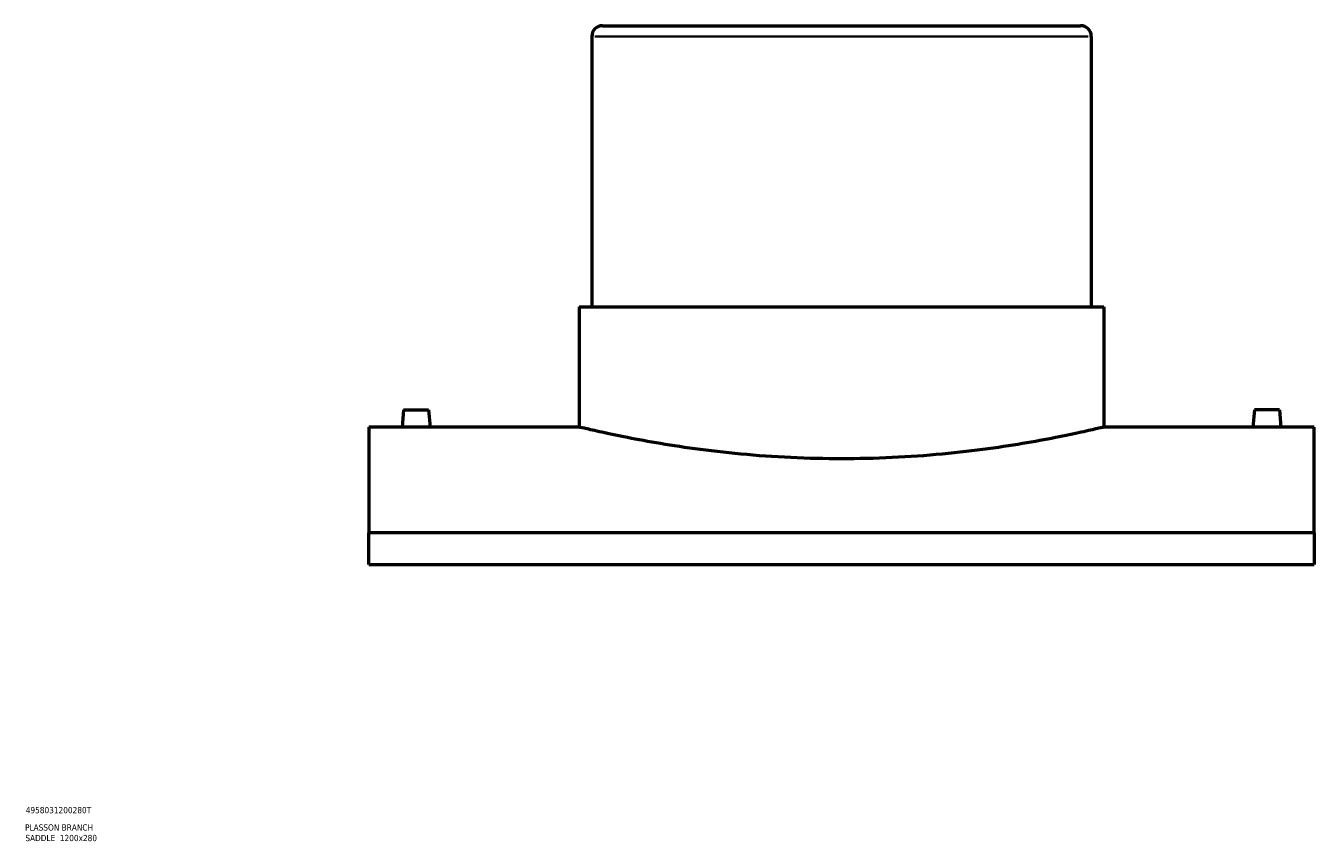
# Model space of a CAD drawing. Header units: millimetres. Extents: x -409 to 1797, y -460 to 2501.
# Tile 3 of 7: x 855 to 1577, y 76 to 534. Entities that reach past the tile are written whole.
import ezdxf

# ---------------------------------------------------------------- set-up
doc = ezdxf.new("R2010")
doc.units = ezdxf.units.MM
for name, color, linetype, lineweight in [('Title (ISO)', 7, 'Continuous', 50), ('Visible (ANSI)', 7, 'Continuous', 50), ('Visible Narrow (ANSI)', 7, 'Continuous', 35)]:
    doc.layers.add(name, color=color, linetype=linetype, lineweight=lineweight)
doc.styles.add('Note Text (ISO)', font='tahoma.ttf')

# ---------------------------------------------------------------- blocks, each defined once
blk = doc.blocks.new('Title Blocks ISO')
at = {"layer": 'Title (ISO)', "style": 'Note Text (ISO)'}
for tag, p in [('PART_NUMBER_001', (34.13, 72.11)), ('DESCRIPTION_001', (33.74, 62.38)), ('DESCRIPTION_002', (33.91, 56.46))]:
    blk.add_attdef(tag, p, '', height=3.5, dxfattribs=at)

msp = doc.modelspace()

# ---------------------------------------------------------------- linework, layer by layer
at = {"layer": 'Visible (ANSI)'}
for p, q in [((1172.464, 527.589), (1172.464, 376.089)), ((1178.464, 533.589), (1446.464, 533.589)), ((1452.464, 527.589), (1452.464, 376.089)), ((1165.464, 376.089), (1459.464, 376.089)), ((1165.464, 376.089), (1165.464, 308.589)), ((1459.464, 376.089), (1459.464, 308.589)), ((1066.964, 318.189), (1066.124, 308.589)), ((1066.964, 318.189), (1080.964, 318.189)), ((1080.964, 318.189), (1081.804, 308.589)), ((1543.964, 318.189), (1543.124, 308.589)), ((1557.964, 318.189), (1543.964, 318.189)), ((1557.964, 318.189), (1558.804, 308.589)), ((1047.464, 308.589), (1047.464, 249.386)), ((1066.124, 308.589), (1047.464, 308.589)), ((1165.464, 308.589), (1081.804, 308.589)), ((1543.124, 308.589), (1459.464, 308.589)), ((1577.464, 308.589), (1558.804, 308.589)), ((1577.464, 249.386), (1577.464, 308.589)), ((1577.464, 249.386), (1047.464, 249.386)), ((1047.464, 231.632), (1047.464, 249.386)), ((1577.464, 249.386), (1577.464, 231.632)), ((1047.464, 231.632), (1577.464, 231.632))]:
    msp.add_line(p, q, dxfattribs=at)
for centre, start, end in [((1178.464, 527.589), 90, 180), ((1446.464, 527.589), 0, 90)]:
    msp.add_arc(centre, 6, start, end, dxfattribs=at)
for points, knots in [([(1073.964, 308.539), (1072.979, 308.539), (1071.929, 308.541), (1069.997, 308.551), (1069.115, 308.557), (1067.723, 308.57), (1067.12, 308.576), (1066.32, 308.586), (1066.124, 308.589), (1066.124, 308.589)], [0, 0, 0, 0, 0.2954228, 0.2954228, 0.5908455, 0.5908455, 0.8862308, 0.8862308, 1.181616, 1.181616, 1.181616, 1.181616]), ([(1081.804, 308.589), (1081.804, 308.589), (1081.607, 308.586), (1080.807, 308.576), (1080.204, 308.57), (1078.812, 308.557), (1077.931, 308.551), (1075.999, 308.541), (1074.948, 308.539), (1073.964, 308.539)], [3.544848, 3.544848, 3.544848, 3.544848, 3.8402333, 3.8402333, 4.1356185, 4.1356185, 4.4310413, 4.4310413, 4.726464, 4.726464, 4.726464, 4.726464]), ([(1312.464, 290.792), (1303.196, 290.792), (1293.623, 291.013), (1274.605, 291.913), (1265.159, 292.592), (1247.061, 294.289), (1238.395, 295.308), (1222.376, 297.485), (1215.025, 298.641), (1202.014, 300.869), (1195.904, 302.019), (1185.122, 304.172), (1180.451, 305.174), (1172.938, 306.837), (1170.092, 307.498), (1166.354, 308.374), (1165.464, 308.589), (1165.464, 308.589)], [0, 0, 0, 0, 2.7803949, 2.7803949, 5.5607899, 5.5607899, 8.3411848, 8.3411848, 11.1215798, 11.1215798, 13.9016537, 13.9016537, 16.6817277, 16.6817277, 19.4618016, 19.4618016, 22.2418756, 22.2418756, 22.2418756, 22.2418756]), ([(1459.464, 308.589), (1459.464, 308.589), (1458.573, 308.374), (1454.836, 307.498), (1451.989, 306.837), (1444.477, 305.174), (1439.805, 304.172), (1429.024, 302.019), (1422.914, 300.869), (1409.902, 298.641), (1402.551, 297.485), (1386.533, 295.308), (1377.866, 294.289), (1359.769, 292.592), (1350.323, 291.913), (1331.304, 291.013), (1321.732, 290.792), (1312.464, 290.792)], [66.7256267, 66.7256267, 66.7256267, 66.7256267, 69.5057006, 69.5057006, 72.2857746, 72.2857746, 75.0658485, 75.0658485, 77.8459225, 77.8459225, 80.6263174, 80.6263174, 83.4067124, 83.4067124, 86.1871073, 86.1871073, 88.9675023, 88.9675023, 88.9675023, 88.9675023]), ([(1550.964, 308.539), (1549.979, 308.539), (1548.929, 308.541), (1546.997, 308.551), (1546.115, 308.557), (1544.723, 308.57), (1544.12, 308.576), (1543.32, 308.586), (1543.124, 308.589), (1543.124, 308.589)], [2.363232, 2.363232, 2.363232, 2.363232, 2.6586548, 2.6586548, 2.9540775, 2.9540775, 3.2494628, 3.2494628, 3.544848, 3.544848, 3.544848, 3.544848]), ([(1558.804, 308.589), (1558.804, 308.589), (1558.607, 308.586), (1557.807, 308.576), (1557.204, 308.57), (1555.812, 308.557), (1554.931, 308.551), (1552.999, 308.541), (1551.948, 308.539), (1550.964, 308.539)], [5.90808, 5.90808, 5.90808, 5.90808, 6.2034653, 6.2034653, 6.4988505, 6.4988505, 6.7942733, 6.7942733, 7.089696, 7.089696, 7.089696, 7.089696])]:
    msp.add_open_spline(points, degree=3, knots=knots, dxfattribs=at)
at = {"layer": 'Visible Narrow (ANSI)'}
msp.add_line((1450.74, 527.589), (1174.187, 527.589), dxfattribs=at)

# ---------------------------------------------------------------- block references
msp.add_blockref('Title Blocks ISO', (821, 20)).add_auto_attribs({'PART_NUMBER_001': '4958031200280T', 'DESCRIPTION_001': 'PLASSON BRANCH', 'DESCRIPTION_002': 'SADDLE  1200x280'})

doc.saveas('drawing.dxf')
